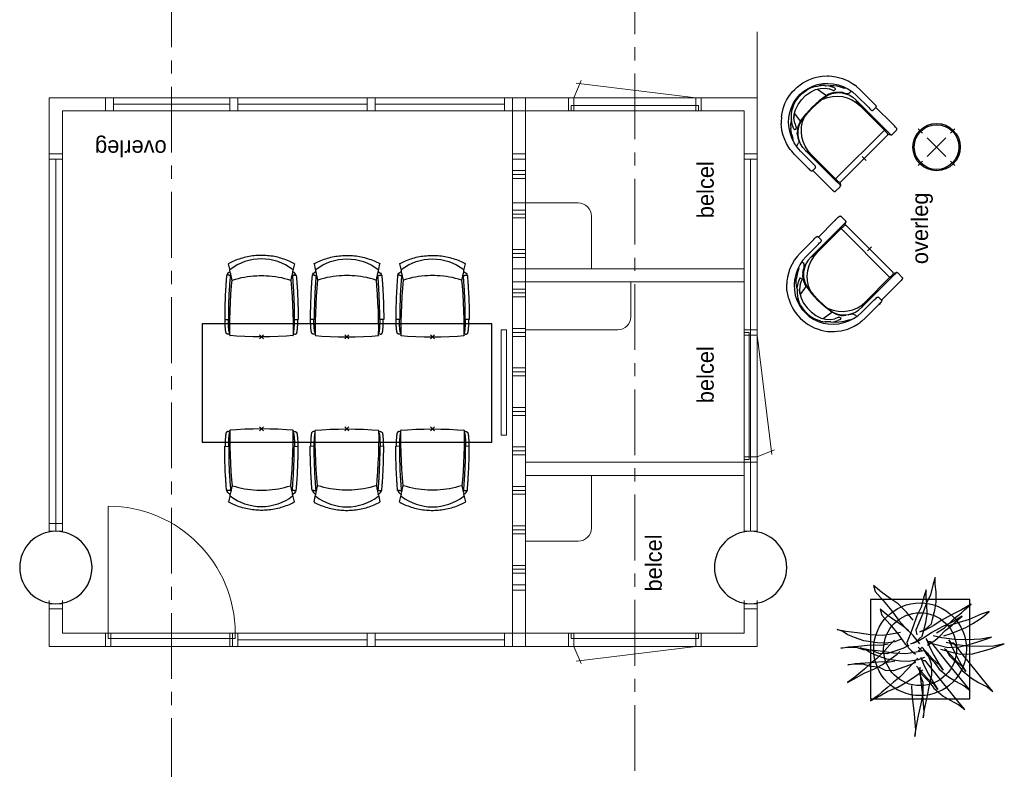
# Model space of a CAD drawing. Header units: millimetres. Extents: x -46954 to 169732, y -26853 to 94136.
# Tile 26 of 174: x 7337 to 14820, y 19678 to 25374. Entities that reach past the tile are written whole.
import ezdxf

# ---------------------------------------------------------------- set-up
doc = ezdxf.new("R2010")
doc.units = ezdxf.units.MM
doc.header["$LTSCALE"] = 400
doc.header["$PDMODE"] = 3
doc.header["$PDSIZE"] = 15
doc.linetypes.add('CENTER', pattern=[2, 1.25, -0.25, 0.25, -0.25])
doc.linetypes.add('HIDDEN', pattern=[0.375, 0.25, -0.125])
for name, color, linetype in [('bene-00152_ip0', 7, 'Continuous'), ('co2-1-n-1-0-8_ip0', 7, 'Continuous'), ('inlay', 6, 'Continuous'), ('inr', 4, 'Continuous'), ('plant', 114, 'Continuous'), ('plat', 5, 'Continuous'), ('stramien', 1, 'CENTER'), ('symbol', 1, 'Continuous'), ('timmerwerk-gd', 2, 'Continuous'), ('timmerwerk-ge', 150, 'Continuous'), ('timmerwerk-ve', 8, 'HIDDEN')]:
    doc.layers.add(name, color=color, linetype=linetype)
doc.layers.add('mat-beton (ihwg)', color=5, linetype='Continuous', lineweight=25)
doc.styles.add('s100', font='stylu.ttf', dxfattribs={"height": 100})

# ---------------------------------------------------------------- blocks, each defined once
blk = doc.blocks.new('Kolom O 550')
at = {"layer": 'mat-beton (ihwg)', "lineweight": 25}
blk.add_circle((0, 0), 275, dxfattribs=at)
blk = doc.blocks.new('co2-1-n-1-0-8_b2')
for p, q in [((-251.5, -20.3), (-255.8, -20.3)), ((251.5, -20.3), (255.8, -20.3)), ((-249.1, -132.2), (-279.1, -131.7)), ((-251.6, -131.7), (-251.6, -132.2)), ((251.6, -131.7), (251.6, -132.2)), ((-220.5, -431.4), (-220.7, -431.4)), ((220.7, -431.4), (220.5, -431.4)), ((-250, -554.2), (-241.1, -513.2)), ((-239.3, -492.8), (-236.8, -493.3)), ((-231.5, -468.8), (-234.2, -468.3)), ((234.4, -468), (231.4, -468.6)), ((236.7, -493), (239.1, -492.6)), ((241.1, -513.2), (250, -554.2))]:
    blk.add_line(p, q)
at = {"flags": 128}
for points in [[(-238.5, -9.5), (-189.8, -6), (-126.6, -2.7), (-63.3, -0.7), (0, 0)], [(0, 0), (63.3, -0.7), (126.6, -2.7), (189.8, -6), (238.5, -9.5)], [(-255.8, -20.3), (-257.1, -20.4), (-258.3, -20.7), (-259.5, -21.1), (-260.7, -21.6), (-261.9, -22.1), (-263, -22.8), (-264.1, -23.6), (-265.4, -24.8), (-266.8, -26.5), (-267.8, -28.1), (-268.4, -29.4), (-268.8, -30.4), (-269.5, -32.8), (-270, -34.9), (-270.5, -37.1), (-270.9, -39.4), (-271.3, -41.9), (-271.6, -44.3), (-272, -46.9), (-272.4, -49.7), (-272.7, -52.9), (-273.1, -56.4), (-273.5, -60.3), (-273.8, -64.4), (-274.2, -69.1), (-274.6, -74.7), (-275, -81.4), (-275.4, -89.2), (-275.8, -98.1), (-276, -105.6), (-276.2, -113.7), (-276.3, -122.4), (-276.4, -131.8)], [(-223.6, -431.8), (-228.8, -369.6), (-233.1, -307.4), (-236.5, -244.1), (-239, -180.9), (-240.5, -117.6), (-241, -54.2), (-240.8, -12)], [(240.8, -12), (240.9, -73.4), (240.1, -134.8), (238.4, -198.1), (235.7, -261.3), (232, -324.6), (227.4, -387.7), (223.6, -431.8)], [(255.8, -20.3), (257.1, -20.4), (258.3, -20.7), (259.5, -21.1), (260.7, -21.6), (261.9, -22.1), (263, -22.8), (264.1, -23.6), (265.4, -24.8), (266.8, -26.5), (267.8, -28.1), (268.4, -29.4), (268.8, -30.4), (269.5, -32.8), (270, -34.9), (270.5, -37.1), (270.9, -39.4), (271.3, -41.9), (271.6, -44.3), (272, -46.9), (272.4, -49.7), (272.7, -52.9), (273.1, -56.4), (273.5, -60.3), (273.8, -64.4), (274.2, -69.1), (274.6, -74.7), (275, -81.4), (275.4, -89.2), (275.8, -98.1), (276, -105.6), (276.2, -113.7), (276.3, -122.4), (276.4, -131.8)], [(-250, -468), (-253.3, -468.2), (-255.6, -468.2), (-257.8, -468.2), (-259.7, -468), (-261.4, -467.8), (-262.7, -467.5), (-264.9, -466.6), (-266.3, -450.4), (-267.4, -435.8), (-268.5, -422.4), (-269.3, -410.3), (-270, -401), (-270.6, -392.6), (-271.1, -385.1), (-271.5, -378.5), (-271.8, -372.8), (-272.1, -368), (-272.9, -354.6), (-273.7, -340.4), (-274.5, -325.4), (-275.2, -310.1), (-275.8, -294.9), (-276.6, -274.8), (-277.3, -254.8), (-277.8, -234.9), (-278, -228.3), (-278.2, -221.8), (-278.3, -215.3), (-278.4, -208.9), (-278.5, -202.3), (-278.7, -195.2), (-278.8, -187.2), (-278.9, -178.1), (-279, -168.1), (-279.1, -157), (-279.1, -144.8), (-279.1, -131.7)], [(-240.5, -95.2), (-241.5, -95.2), (-243, -95.2), (-244.8, -95.2), (-246.8, -95.2), (-248.9, -95.3), (-251, -95.3)], [(-250, -468), (-248.5, -467.9), (-246.1, -467.6), (-243.8, -467.2), (-241.7, -466.8), (-239.8, -466.3), (-238.2, -465.8), (-237, -465.2), (-235, -464), (-236.3, -448.9), (-237.4, -435.5), (-238.3, -423.4), (-239.1, -412.6), (-239.8, -403.2), (-240.3, -395.1), (-240.8, -388.6), (-241.2, -382.4), (-241.6, -376), (-242, -369.6), (-242.4, -363.2), (-243.5, -343.6), (-244.5, -323.8), (-245.4, -304), (-246.2, -285.1), (-246.9, -266.1), (-247.5, -247.9), (-247.9, -231.1), (-248, -226.2), (-248.2, -220.5), (-248.3, -213.9), (-248.5, -206.4), (-248.6, -197.9), (-248.8, -188.5), (-248.9, -176.2), (-249, -162.7), (-249.1, -147.9), (-249.1, -132.2)], [(249.1, -132.2), (249.1, -146.9), (249, -160.6), (248.9, -172.9), (248.8, -183.9), (248.7, -193.5), (248.5, -201.8), (248.4, -208.3), (248.3, -214.7), (248.2, -221.1), (248, -227.6), (247.9, -234.1), (247.3, -253.9), (246.6, -273.8), (245.9, -293.6), (245, -312.5), (244.1, -331.4), (243.2, -349.5), (242.2, -366.2), (241.9, -371), (241.5, -376.6), (241.1, -383.1), (240.6, -390.6), (240.1, -398.9), (239.4, -408.1), (238.5, -420.2), (237.5, -433.4), (236.4, -447.9), (235, -464), (237, -465.2), (238.2, -465.8), (239.8, -466.3), (241.7, -466.8), (243.8, -467.2), (246.1, -467.6), (248.5, -467.9), (250, -468)], [(240.7, -95.2), (241.5, -95.2), (243, -95.2), (244.8, -95.2), (246.8, -95.2), (248.9, -95.3), (250.8, -95.3)], [(250, -468), (253.3, -468.2), (255.6, -468.2), (257.8, -468.2), (259.7, -468), (261.4, -467.8), (262.7, -467.5), (263.7, -467.1), (265, -466.1), (266, -453.4), (267, -441.6), (267.8, -430.7), (268.6, -420.8), (269.2, -412), (269.8, -404.1), (270.3, -397.1), (270.7, -390.6), (271.1, -384.3), (271.5, -377.9), (271.9, -371.5), (272.3, -365), (273.4, -345.2), (274.5, -325.3), (275.4, -305.3), (276, -290.1), (276.6, -274.8), (277.1, -259.7), (277.6, -245.3), (277.9, -231.9), (278, -226.9), (278.2, -221.2), (278.3, -214.5), (278.5, -206.9), (278.6, -198.4), (278.7, -188.9), (278.9, -176.5), (279, -162.9), (279.1, -148), (279.1, -131.7), (249.1, -132.2)], [(-241.1, -513.2), (-239, -503.7), (-237.1, -494.8), (-234.9, -484.6), (-232.9, -475.3), (-231.1, -466.9), (-229.4, -459.3), (-228, -452.7), (-226.8, -447), (-225.7, -442.2), (-224.9, -438.4)], [(-224.9, -438.4), (-224.4, -436.2), (-224.1, -434.5), (-223.8, -433.2), (-223.6, -432.5)], [(-223.7, -432.8), (-223.7, -432.8), (-223.6, -432.5)], [(-223.6, -431.7), (-223.6, -431.7), (-223.6, -431.8)], [(0, -465.5), (-18.1, -465.2), (-36.1, -464.6), (-59.3, -463.1), (-82.5, -460.9), (-105.6, -457.9), (-128.5, -454.2), (-151.9, -449.7), (-175, -444.4), (-197.9, -438.3), (-220.5, -431.4)], [(220.5, -431.4), (198.1, -438.3), (175.3, -444.3), (152.1, -449.7), (128.5, -454.2), (105.7, -457.9), (82.8, -460.8), (59.5, -463.1), (36.1, -464.6), (18.1, -465.2), (0, -465.5)], [(223.6, -431.8), (223.6, -431.7), (223.6, -431.7)], [(223.6, -432.5), (223.6, -432.5), (223.7, -432.8)], [(223.6, -432.5), (223.7, -432.8), (224, -434), (224.4, -435.9), (224.9, -438.4)], [(224.9, -438.4), (225.7, -442.2), (226.8, -447), (228, -452.7), (229.4, -459.3), (231.1, -466.8), (232.9, -475.2), (234.9, -484.6), (237.1, -494.8), (239, -503.7), (241.1, -513.2)], [(-248.6, -556.9), (-241.7, -560.6), (-230.9, -566), (-220.5, -570.8), (-209.7, -575.6), (-197.7, -580.6), (-185.6, -585.3), (-173.3, -589.7), (-161, -593.7), (-148.6, -597.5), (-136.1, -601), (-123.5, -604.2), (-110.8, -607), (-98.1, -609.6), (-85.4, -611.8), (-72.6, -613.8), (-59.7, -615.4), (-46.8, -616.7), (-33.9, -617.7), (-22.6, -618.2), (-10.7, -618.6), (0, -618.7)], [(0, -618.7), (7.7, -618.6), (19.8, -618.3), (31.2, -617.8), (42.9, -617), (55.8, -615.8), (68.7, -614.3), (81.5, -612.4), (94.3, -610.3), (107, -607.8), (119.7, -605.1), (132.3, -602), (144.8, -598.6), (157.2, -594.9), (169.5, -590.9), (181.8, -586.7), (194, -582.1), (206, -577.2), (217.9, -572), (228.2, -567.2), (238.9, -562), (248.7, -556.9)]]:
    blk.add_lwpolyline(points, dxfattribs=at)
for centre, radius, start, end in [((-251.5, -32.8), 12.5, 31.88123, 90), ((-251.5, -32.8), 12.5, 293.14629, 327.65776), ((-238.3, -12), 2.5, 94.56646, 179.48074), ((238.3, -12), 2.5, 0.51926, 85.43354), ((251.5, -32.8), 12.5, 90, 148.11877), ((251.5, -32.8), 12.5, 212.34224, 246.85371), ((-226.1, -432), 2.5, 341.68171, 5.2297), ((-226.1, -431.9), 2.5, 347.79098, 5.22757), ((226.1, -431.9), 2.5, 174.77243, 192.20902), ((226.1, -432), 2.5, 174.778, 187.14446), ((226.1, -432), 2.5, 187.15482, 198.3185), ((-233.6, -464.5), 28.8, 186.1005, 258.54259), ((-166.7, -477.3), 75, 191.73142, 197.31644), ((-233.7, -464.5), 3.77, 192.88655, 261.7566), ((0.2, -200.9), 391.2, 232.63547, 269.9709), ((-0.2, -200.9), 391.2, 270.03074, 307.36288), ((234, -464.6), 3.4, 276.6537, 346.92859), ((166.7, -477.3), 75, 342.67468, 348.45132), ((234, -464.6), 28.4, 280.35782, 354.00571), ((-247.5, -554.8), 2.5, 167.79098, 242.16084), ((247.5, -554.8), 2.5, 297.83916, 12.20902)]:
    blk.add_arc(centre, radius, start, end)
for points in [[(-243.3, -32.8), (-243.7, -32.8), (-244.1, -33.5), (-245, -36.2), (-245.5, -38.1), (-246.4, -43.2), (-246.9, -46.3), (-247.8, -53.6), (-248.3, -57.8), (-249.1, -67), (-249.5, -72), (-250.2, -82.7), (-250.6, -88.4), (-251.1, -100.3), (-251.3, -106.4), (-251.5, -118.9), (-251.6, -125.3), (-251.6, -131.7)], [(243.3, -32.8), (243.7, -32.8), (244.1, -33.5), (245, -36.2), (245.5, -38.1), (246.4, -43.2), (246.9, -46.3), (247.8, -53.6), (248.3, -57.8), (249.1, -67), (249.5, -72), (250.2, -82.7), (250.6, -88.4), (251.1, -100.3), (251.3, -106.4), (251.5, -118.9), (251.6, -125.3), (251.6, -131.7)]]:
    blk.add_open_spline(points, degree=3, knots=[0, 0, 0, 0, 0.125, 0.125, 0.25, 0.25, 0.375, 0.375, 0.5, 0.5, 0.625, 0.625, 0.75, 0.75, 0.875, 0.875, 0.9994014, 0.9994014, 0.9994014, 0.9994014])
at = {"layer": 'co2-1-n-1-0-8_ip0'}
blk.add_point((0, 0), dxfattribs=at)
blk = doc.blocks.new('SYMB-BM09_B2')
at = {"linetype": 'Continuous'}
blk.add_point((0, 0), dxfattribs=at)
at = {"layer": 'plant'}
for points in [[(26.3, 109.6), (25.3, 133), (22.4, 161.7), (18.4, 194.5), (16.3, 220.7), (14.1, 243.4), (15.9, 263.1), (11.2, 232.6), (4.4, 200.2), (-2.8, 164.6), (-9.6, 134), (-9.3, 100.6), (0.4, 75.1), (1.2, 67.2)], [(26.3, 109.6), (25.3, 133), (22.4, 161.7), (18.4, 194.5), (16.3, 220.7), (14.1, 243.4), (15.9, 263.1), (11.2, 232.6), (4.4, 200.2), (-2.8, 164.6), (-9.6, 134), (-9.3, 100.6), (0.4, 75.1), (1.2, 67.2)], [(8, 54.6), (-3.5, 74), (-26.2, 97), (-41.3, 117.5), (-69.7, 141.2), (-90.5, 153.8), (-116.8, 167.5), (-134.7, 181.5), (-118.2, 161.7), (-63.5, 94.5), (-44.9, 71.8), (-26.5, 47.7), (-16.1, 35.5), (-8.2, 34.8), (-1.7, 25.1), (-12.5, 50.3), (-25.4, 75.1), (-39.1, 99.5), (-53.1, 121.1), (-43.8, 107.4), (-21.5, 86.9), (11.2, 51.7)], [(8, 54.6), (-3.5, 74), (-26.2, 97), (-41.3, 117.5), (-69.7, 141.2), (-90.5, 153.8), (-116.8, 167.5), (-134.7, 181.5), (-118.2, 161.7), (-63.5, 94.5), (-44.9, 71.8), (-26.5, 47.7), (-16.1, 35.5), (-8.2, 34.8), (-1.7, 25.1), (-12.5, 50.3), (-25.4, 75.1), (-39.1, 99.5), (-53.1, 121.1), (-43.8, 107.4), (-21.5, 86.9), (11.2, 51.7)], [(0.9, 53.8), (-0.2, 77.2), (-3.1, 106), (-7, 138.7), (-9.2, 164.9), (-11.4, 187.6), (-9.5, 207.3), (-14.2, 176.8), (-21.1, 144.4), (-28.3, 108.8), (-35.1, 78.3), (-34.7, 44.8), (-25, 19.3), (-24.3, 11.4)], [(0.9, 53.8), (-0.2, 77.2), (-3.1, 106), (-7, 138.7), (-9.2, 164.9), (-11.4, 187.6), (-9.5, 207.3), (-14.2, 176.8), (-21.1, 144.4), (-28.3, 108.8), (-35.1, 78.3), (-34.7, 44.8), (-25, 19.3), (-24.3, 11.4)], [(7.2, 27.5), (21.2, 42.3), (36.7, 59.5), (60.4, 83.3), (80.5, 99.5), (98.1, 115.6), (115, 129.7), (126.9, 139.7), (149.6, 155.6), (121.9, 140.8), (99.2, 127.9), (67.6, 114.2), (43.5, 100.9), (17.2, 83.3), (-0.8, 70), (-8.6, 62.1)], [(7.2, 27.5), (21.2, 42.3), (36.7, 59.5), (60.4, 83.3), (80.5, 99.5), (98.1, 115.6), (115, 129.7), (126.9, 139.7), (149.6, 155.6), (121.9, 140.8), (99.2, 127.9), (67.6, 114.2), (43.5, 100.9), (17.2, 83.3), (-0.8, 70), (-8.6, 62.1)], [(-77.1, 1.1), (-88.6, 20.5), (-111.3, 43.5), (-126.4, 64), (-154.8, 87.7), (-175.6, 100.3), (-201.9, 114), (-219.8, 128), (-203.3, 108.2), (-148.6, 41), (-130, 18.3), (-111.6, -5.8), (-101.2, -18), (-93.3, -18.7), (-86.8, -28.4), (-97.6, -3.2), (-110.5, 21.6), (-124.2, 46), (-138.2, 67.6), (-128.9, 53.9), (-106.6, 33.4), (-73.9, -1.8)], [(-77.1, 1.1), (-88.6, 20.5), (-111.3, 43.5), (-126.4, 64), (-154.8, 87.7), (-175.6, 100.3), (-201.9, 114), (-219.8, 128), (-203.3, 108.2), (-148.6, 41), (-130, 18.3), (-111.6, -5.8), (-101.2, -18), (-93.3, -18.7), (-86.8, -28.4), (-97.6, -3.2), (-110.5, 21.6), (-124.2, 46), (-138.2, 67.6), (-128.9, 53.9), (-106.6, 33.4), (-73.9, -1.8)], [(-8.3, -2.8), (-19.8, 16.6), (-42.5, 39.6), (-57.6, 60.1), (-86, 83.8), (-106.8, 96.4), (-133.1, 110.1), (-151, 124.1), (-134.5, 104.3), (-79.9, 37.1), (-61.2, 14.4), (-42.8, -9.7), (-32.4, -21.9), (-24.5, -22.6), (-18, -32.3), (-28.8, -7.1), (-41.7, 17.7), (-55.4, 42.1), (-69.4, 63.7), (-60.1, 50), (-37.8, 29.5), (-5.1, -5.7)], [(-8.3, -2.8), (-19.8, 16.6), (-42.5, 39.6), (-57.6, 60.1), (-86, 83.8), (-106.8, 96.4), (-133.1, 110.1), (-151, 124.1), (-134.5, 104.3), (-79.9, 37.1), (-61.2, 14.4), (-42.8, -9.7), (-32.4, -21.9), (-24.5, -22.6), (-18, -32.3), (-28.8, -7.1), (-41.7, 17.7), (-55.4, 42.1), (-69.4, 63.7), (-60.1, 50), (-37.8, 29.5), (-5.1, -5.7)], [(76.9, -27.6), (90.9, -12.9), (106.4, 4.4), (130.1, 28.1), (150.3, 44.3), (167.9, 60.5), (184.8, 74.5), (196.6, 84.6), (219.3, 100.4), (191.6, 85.6), (169, 72.7), (137.3, 59), (113.2, 45.7), (87, 28.1), (69, 14.8), (61.1, 6.9)], [(76.9, -27.6), (90.9, -12.9), (106.4, 4.4), (130.1, 28.1), (150.3, 44.3), (167.9, 60.5), (184.8, 74.5), (196.6, 84.6), (219.3, 100.4), (191.6, 85.6), (169, 72.7), (137.3, 59), (113.2, 45.7), (87, 28.1), (69, 14.8), (61.1, 6.9)], [(14.1, 39.8), (31.7, 48.4), (79.9, 65), (104.4, 63.9), (124.5, 54.5), (150, 52.4), (171.6, 45.5), (194.6, 45.2), (218.3, 47.3), (196.1, 43.4), (165.5, 41.6), (138.2, 38.7), (113.7, 37.3), (97.5, 38.7), (76.3, 34.7)], [(14.1, 39.8), (31.7, 48.4), (79.9, 65), (104.4, 63.9), (124.5, 54.5), (150, 52.4), (171.6, 45.5), (194.6, 45.2), (218.3, 47.3), (196.1, 43.4), (165.5, 41.6), (138.2, 38.7), (113.7, 37.3), (97.5, 38.7), (76.3, 34.7)], [(-12.9, 25), (6.2, 32.6), (33.9, 37.3), (59.1, 35.8), (100.4, 29.7), (128.5, 19.6), (147.9, 11.7), (165.5, 0.9), (180.6, -3.7), (154.7, 0.9), (120.2, 4.9), (79.9, 11), (43.2, 12.8), (16.6, 9.2), (-10.7, 3.8)], [(-12.9, 25), (6.2, 32.6), (33.9, 37.3), (59.1, 35.8), (100.4, 29.7), (128.5, 19.6), (147.9, 11.7), (165.5, 0.9), (180.6, -3.7), (154.7, 0.9), (120.2, 4.9), (79.9, 11), (43.2, 12.8), (16.6, 9.2), (-10.7, 3.8)], [(-61.9, -0.1), (-91, 7.5), (-122.7, 15.4), (-157.5, 13.6), (-186.7, 6.4), (-212.5, -1.5), (-237, -10.2), (-253.9, -16.3), (-221.6, -9.4), (-182, -8), (-142.4, -9.1), (-104.3, -14.1), (-78.4, -19.9)], [(-61.9, -0.1), (-91, 7.5), (-122.7, 15.4), (-157.5, 13.6), (-186.7, 6.4), (-212.5, -1.5), (-237, -10.2), (-253.9, -16.3), (-221.6, -9.4), (-182, -8), (-142.4, -9.1), (-104.3, -14.1), (-78.4, -19.9)], [(1.1, -16.1), (21.3, -41), (46.4, -65.4), (70.5, -82.3), (96, -101), (120.8, -120.8), (115.8, -102.8), (91.4, -75.5), (66.6, -45.3), (44.6, -15.4), (26.3, 5.1), (14.1, 15.1)], [(1.1, -16.1), (21.3, -41), (46.4, -65.4), (70.5, -82.3), (96, -101), (120.8, -120.8), (115.8, -102.8), (91.4, -75.5), (66.6, -45.3), (44.6, -15.4), (26.3, 5.1), (14.1, 15.1)], [(34.5, -10.9), (52.1, -2.3), (100.3, 14.3), (124.7, 13.2), (144.8, 3.8), (170.4, 1.7), (192, -5.1), (215, -5.5), (238.7, -3.4), (216.4, -7.3), (185.8, -9.1), (158.5, -12), (134.1, -13.4), (117.9, -12), (96.7, -15.9)], [(34.5, -10.9), (52.1, -2.3), (100.3, 14.3), (124.7, 13.2), (144.8, 3.8), (170.4, 1.7), (192, -5.1), (215, -5.5), (238.7, -3.4), (216.4, -7.3), (185.8, -9.1), (158.5, -12), (134.1, -13.4), (117.9, -12), (96.7, -15.9)], [(-23.1, -20.4), (-52.2, -12.9), (-83.8, -5), (-118.7, -6.8), (-147.8, -14), (-173.7, -21.9), (-198.2, -30.5), (-215.1, -36.6), (-182.7, -29.8), (-143.1, -28.4), (-103.6, -29.4), (-65.5, -34.5), (-39.6, -40.2)], [(-23.1, -20.4), (-52.2, -12.9), (-83.8, -5), (-118.7, -6.8), (-147.8, -14), (-173.7, -21.9), (-198.2, -30.5), (-215.1, -36.6), (-182.7, -29.8), (-143.1, -28.4), (-103.6, -29.4), (-65.5, -34.5), (-39.6, -40.2)], [(-22, -12.5), (-44.6, -26.5), (-59.4, -39.5), (-75.2, -56), (-96.8, -72.9), (-105.8, -81.9), (-126.6, -99.2), (-96.8, -81.9), (-67, -67.2), (-35.7, -50.3), (-13.7, -35.2), (1.7, -26.5), (18.6, -17.9), (28.3, -15.7), (11.8, -23.3), (-6.2, -39.5), (-9.8, -53.8), (-17, -80.5), (-20.9, -105.3), (-20.6, -135.8), (-18.1, -158.5), (-18.1, -179), (-11.9, -160.6), (-3.3, -127.2), (9.6, -100.2), (20.8, -68.9), (32.3, -39.5), (40.2, -20.4), (37.3, -6.7)], [(56.9, -30.1), (75.9, -22.6), (103.6, -17.9), (128.8, -19.3), (170.2, -25.5), (198.2, -35.5), (217.6, -43.4), (235.3, -54.2), (250.3, -58.9), (224.5, -54.2), (189.9, -50.3), (149.7, -44.2), (113, -42.4), (86.4, -46), (59.1, -51.4)], [(56.9, -30.1), (75.9, -22.6), (103.6, -17.9), (128.8, -19.3), (170.2, -25.5), (198.2, -35.5), (217.6, -43.4), (235.3, -54.2), (250.3, -58.9), (224.5, -54.2), (189.9, -50.3), (149.7, -44.2), (113, -42.4), (86.4, -46), (59.1, -51.4)], [(-71.3, -39.9), (-90.7, -46.4), (-113.7, -55.4), (-138.2, -65.1), (-159, -77.3), (-178.5, -89.5), (-192.5, -100), (-208.3, -113.6), (-183.8, -105.7), (-148.3, -89.5), (-117.7, -80.2), (-98.6, -74.1), (-83.2, -69.4)], [(-71.3, -39.9), (-90.7, -46.4), (-113.7, -55.4), (-138.2, -65.1), (-159, -77.3), (-178.5, -89.5), (-192.5, -100), (-208.3, -113.6), (-183.8, -105.7), (-148.3, -89.5), (-117.7, -80.2), (-98.6, -74.1), (-83.2, -69.4)], [(-49.7, -49.3), (-72.4, -63.3), (-87.1, -76.2), (-102.9, -92.8), (-124.5, -109.7), (-133.5, -118.6), (-154.4, -135.9), (-124.5, -118.6), (-94.7, -103.9), (-63.4, -87), (-41.5, -71.9), (-26, -63.3), (-9.1, -54.6), (0.6, -52.5), (-15.9, -60), (-33.9, -76.2), (-37.5, -90.6), (-44.7, -117.2), (-48.7, -142), (-48.3, -172.6), (-45.8, -195.2), (-45.8, -215.7), (-39.7, -197.4), (-31, -164), (-18.1, -137), (-7, -105.7), (4.6, -76.2), (12.5, -57.2), (9.6, -43.5)], [(-49.7, -49.3), (-72.4, -63.3), (-87.1, -76.2), (-102.9, -92.8), (-124.5, -109.7), (-133.5, -118.6), (-154.4, -135.9), (-124.5, -118.6), (-94.7, -103.9), (-63.4, -87), (-41.5, -71.9), (-26, -63.3), (-9.1, -54.6), (0.6, -52.5), (-15.9, -60), (-33.9, -76.2), (-37.5, -90.6), (-44.7, -117.2), (-48.7, -142), (-48.3, -172.6), (-45.8, -195.2), (-45.8, -215.7), (-39.7, -197.4), (-31, -164), (-18.1, -137), (-7, -105.7), (4.6, -76.2), (12.5, -57.2), (9.6, -43.5)], [(21.1, -87.1), (41.3, -111.9), (66.4, -136.3), (90.5, -153.2), (116.1, -171.9), (140.9, -191.7), (135.8, -173.8), (111.4, -146.4), (86.6, -116.2), (64.6, -86.4), (46.3, -65.9), (34.1, -55.8)], [(21.1, -87.1), (41.3, -111.9), (66.4, -136.3), (90.5, -153.2), (116.1, -171.9), (140.9, -191.7), (135.8, -173.8), (111.4, -146.4), (86.6, -116.2), (64.6, -86.4), (46.3, -65.9), (34.1, -55.8)]]:
    blk.add_lwpolyline(points, dxfattribs=at)
at = {"layer": 'timmerwerk-gd', "linetype": 'Continuous'}
for radius in [140, 110]:
    blk.add_circle((0, 0), radius, dxfattribs=at)
at = {"layer": 'timmerwerk-ge', "linetype": 'Continuous'}
blk.add_lwpolyline([(-150, -150), (150, -150), (150, 150), (-150, 150)], close=True, dxfattribs=at)
blk = doc.blocks.new('BENE-00152_b2')
for p, q in [((-193.1, 685.2), (-217, 668.6)), ((-173.7, 697.9), (-193.1, 685.2)), ((-163.5, 702.9), (-173.7, 697.9)), ((-126.6, 720.7), (-163.5, 702.9)), ((-100.3, 729.3), (-126.6, 720.7)), ((-76.6, 678.3), (-113.7, 665.3)), ((-76.6, 736), (-100.3, 729.3)), ((-67, 737.6), (-76.6, 736)), ((-38, 686.3), (-76.6, 678.3)), ((-24.9, 743.9), (-67, 737.6)), ((1.3, 688.9), (-38, 686.3)), ((1.3, 744.3), (-24.9, 743.9)), ((27.5, 743.9), (1.3, 744.3)), ((40.5, 686.3), (1.3, 688.9)), ((35.6, 742.7), (27.5, 743.9)), ((69.6, 737.6), (35.6, 742.7)), ((79, 678.5), (40.5, 686.3)), ((79.2, 736), (69.6, 737.6)), ((116.1, 665.3), (79, 678.5)), ((102.8, 729.3), (79.2, 736)), ((129.2, 720.7), (102.8, 729.3)), ((166.2, 703), (129.2, 720.7)), ((176.4, 697.9), (166.2, 703)), ((195.6, 685.4), (176.4, 697.9)), ((219.5, 668.6), (195.6, 685.4)), ((-269, 616.3), (-287.9, 592)), ((-255.3, 632.9), (-269, 616.3)), ((-246, 641.8), (-255.3, 632.9)), ((-217, 668.6), (-246, 641.8)), ((-181.2, 624.9), (-210.2, 598.2)), ((-183.7, 599.5), (-210.2, 575.3)), ((-182.9, 600.7), (-183.7, 599.5)), ((-182.9, 600.7), (-179.5, 604.6)), ((-148.8, 647.4), (-181.2, 624.9)), ((-179.5, 604.6), (-160.5, 623.8)), ((-141, 614), (-169.2, 588.7)), ((-160.5, 623.8), (-156.2, 627.8)), ((-158.5, 625.4), (-156.2, 627.8)), ((-156.2, 627.8), (-158.5, 625.4)), ((-156.2, 627.8), (-156.8, 627.2)), ((-156.2, 627.8), (-156.8, 627.2)), ((-156.8, 627.2), (-156.2, 627.8)), ((-139.3, 640.9), (-156.2, 627.8)), ((-156.2, 627.8), (-150, 632.1)), ((-155.3, 628.4), (-156.2, 627.8)), ((-156.2, 627.8), (-155.3, 628.4)), ((-113.7, 665.3), (-148.8, 647.4)), ((-110.9, 631.2), (-141, 614)), ((-125.3, 650.2), (-139.3, 640.9)), ((-124.5, 623.2), (-137.3, 541.8)), ((-125.3, 650.2), (-96.8, 664.9)), ((-68.7, 645.3), (-110.9, 631.2)), ((-96.8, 664.9), (-89.4, 667.8)), ((-76.1, 672.4), (-89.4, 667.8)), ((-86.7, 668.8), (-87, 668.7)), ((-86.2, 668.9), (-86.7, 668.8)), ((-24.8, 652.6), (-68.7, 645.3)), ((19.7, 652.6), (-24.8, 652.6)), ((63.6, 645.3), (19.7, 652.6)), ((105.7, 631.2), (63.6, 645.3)), ((74.6, 671.7), (92.3, 665)), ((92.3, 665), (98.3, 662.1)), ((121, 650.2), (98.3, 662.1)), ((98.3, 662.1), (121, 650.2)), ((135.7, 614.4), (105.7, 631.2)), ((151.1, 647.4), (116.1, 665.3)), ((135, 640.9), (121, 650.2)), ((140.3, 541.8), (128.8, 617.9)), ((151.8, 627.8), (135, 640.9)), ((158.8, 594.5), (135.7, 614.4)), ((135.7, 614.4), (158.8, 594.5)), ((183.5, 624.9), (151.1, 647.4)), ((156, 623.9), (151.8, 627.8)), ((170.8, 609), (156, 623.9)), ((181.3, 599), (170.8, 609)), ((181.3, 599), (170.8, 609)), ((179.4, 600.8), (198.3, 587.7)), ((201.2, 571.7), (181.3, 599)), ((212.6, 598.3), (183.5, 624.9)), ((219.5, 668.6), (248.6, 641.8)), ((248.6, 641.8), (257.9, 632.9)), ((271.6, 616.3), (257.9, 632.9)), ((290.5, 592), (271.6, 616.3)), ((-314.1, 546.7), (-333.2, 498)), ((-314.1, 546.7), (-333.2, 498)), ((-287.9, 592), (-314.1, 546.7)), ((-287.9, 592), (-314.1, 546.7)), ((-256.7, 534.9), (-274.7, 498.7)), ((-243.7, 536.7), (-257.3, 515.1)), ((-235.4, 568.2), (-256.7, 534.9)), ((-227.9, 556.9), (-243.7, 536.7)), ((-210.2, 598.2), (-235.4, 568.2)), ((-210.2, 575.3), (-227.9, 556.9)), ((-222, 537.9), (-222.1, 532.1)), ((-222.1, 532.1), (-221, 529.6)), ((-222, 537.9), (-214.6, 555.7)), ((-221, 529.6), (-219.3, 527.9)), ((-219.3, 527.9), (-219.1, 527.6)), ((-217.2, 526.9), (-219.1, 527.6)), ((-212.3, 525.6), (-217.2, 526.9)), ((-199.4, 585.2), (-214.6, 555.7)), ((-210.4, 525.3), (-212.3, 525.6)), ((-210.2, 525.3), (-210.4, 525.3)), ((-210.2, 525.3), (-208.1, 525.9)), ((-206, 527), (-208.1, 525.9)), ((-204.8, 527.8), (-206, 527)), ((-202.7, 529.2), (-204.8, 527.8)), ((-201.2, 531.7), (-202.7, 529.2)), ((-201.2, 531.7), (-188.1, 562.1)), ((-172, 529.9), (-188.2, 521)), ((-169.2, 588.7), (-188.1, 562.1)), ((-146, 535.4), (-177, 522.2)), ((-155, 536.8), (-172, 529.9)), ((-155, 536.8), (-137.3, 541.8)), ((-113.2, 542.5), (-146, 535.4)), ((-137.3, 541.8), (-68.1, 551.7)), ((-56.7, 547.7), (-113.2, 542.5)), ((-68.1, 551.7), (1.7, 555)), ((0.1, 549.4), (-56.7, 547.7)), ((56.9, 547.7), (0.1, 549.4)), ((1.7, 555), (71.4, 551.6)), ((113.5, 542.5), (56.9, 547.7)), ((140.3, 541.8), (71.4, 551.6)), ((146.2, 535.4), (113.5, 542.5)), ((140.3, 541.8), (158, 536.8)), ((158, 536.8), (140.3, 541.8)), ((177.1, 522.2), (146.2, 535.4)), ((175.2, 529.9), (158, 536.8)), ((182, 563.2), (158.8, 594.5)), ((191.2, 521), (175.2, 529.9)), ((182, 563.2), (196.1, 531.7)), ((192.3, 584), (189.3, 587.9)), ((196.1, 578.4), (192.3, 584)), ((197.5, 529.2), (196.1, 531.7)), ((199.1, 528.1), (197.5, 529.2)), ((198.3, 587.7), (209.9, 578.9)), ((199.6, 527.8), (199.1, 528.1)), ((201.3, 527), (199.6, 527.8)), ((201.9, 570), (201.2, 571.7)), ((203.7, 525.9), (201.3, 527)), ((216.8, 537.9), (201.9, 570)), ((205.9, 525.3), (203.7, 525.9)), ((205.9, 561.6), (204.7, 563.9)), ((207.1, 558.7), (205.9, 561.6)), ((205.9, 525.3), (206.1, 525.3)), ((207.9, 525.6), (206.1, 525.3)), ((212.9, 526.9), (207.9, 525.6)), ((209.9, 578.9), (232.3, 555.1)), ((237.9, 568.2), (212.6, 598.3)), ((214.8, 527.8), (212.9, 526.9)), ((216.6, 529.6), (214.8, 527.8)), ((214.9, 527.9), (214.8, 527.8)), ((216.6, 529.6), (217.1, 530.8)), ((217.2, 535.7), (216.8, 537.9)), ((217.1, 530.8), (217.6, 532.1)), ((217.2, 535.7), (217.4, 535.4)), ((217.6, 534.4), (217.4, 535.4)), ((217.7, 533.7), (217.6, 534.4)), ((217.6, 532.1), (217.7, 533.7)), ((246.9, 536.5), (231.9, 555.7)), ((259.2, 534.9), (237.9, 568.2)), ((260.4, 514.9), (246.9, 536.5)), ((277.2, 498.7), (259.2, 534.9)), ((309.7, 559.3), (290.5, 592)), ((316.7, 546.7), (309.7, 559.3)), ((324.3, 528.4), (316.7, 546.7)), ((335.8, 498), (324.3, 528.4)), ((-341.4, 462.7), (-344.9, 447)), ((-333.2, 498), (-341.4, 462.7)), ((-288, 460.5), (-296.1, 421.1)), ((-274.7, 498.7), (-288, 460.5)), ((-275.7, 483), (-281.4, 479.6)), ((-268.5, 492.2), (-275.7, 483)), ((-268.5, 492.2), (-275.7, 483)), ((-257.3, 515.1), (-268.5, 492.2)), ((-240.1, 463.8), (-261.8, 421.8)), ((-249.3, 450.9), (-257, 441.4)), ((-248.2, 452.9), (-249.3, 450.9)), ((-249.3, 450.9), (-248.2, 452.9)), ((-248.2, 452.9), (-239.6, 469.1)), ((-239.6, 469.1), (-248.2, 452.9)), ((-228.7, 480.1), (-240.1, 463.8)), ((-239.6, 469.1), (-229.1, 484.2)), ((-216.9, 498.1), (-229.1, 484.2)), ((-204.8, 503.6), (-228.7, 480.1)), ((-203.2, 510.3), (-216.9, 498.1)), ((-177, 522.2), (-204.8, 503.6)), ((-188.2, 521), (-203.2, 510.3)), ((205, 503.6), (177.1, 522.2)), ((206.2, 510.3), (191.2, 521)), ((229, 480), (205, 503.6)), ((206.2, 510.3), (219.9, 498.1)), ((231.8, 484.6), (219.9, 498.1)), ((248.2, 452.5), (229, 480)), ((231.8, 484.6), (244.3, 465.9)), ((244.3, 466), (251.4, 452.9)), ((261.9, 421.9), (248.2, 452.5)), ((251.4, 453), (251.4, 452.8)), ((251.4, 452.8), (251.4, 453)), ((251.4, 452.9), (255.5, 446.3)), ((260.4, 514.9), (271.6, 492.2)), ((271.6, 492.2), (260.4, 514.9)), ((278.7, 483), (271.6, 492.2)), ((290.5, 460.7), (277.2, 498.7)), ((283.8, 479.9), (278.7, 483)), ((298.7, 421.2), (290.5, 460.7)), ((344.1, 462.7), (335.8, 498)), ((347.4, 447), (344.1, 462.7)), ((-348.7, 394.8), (-346.6, 428.8)), ((-348.7, 394.8), (-348.7, 248.9)), ((-348.7, 394.8), (-348.7, 248.9)), ((-346.6, 428.8), (-344.9, 447)), ((-296.1, 421.1), (-298.8, 380.9)), ((-298.8, 380.9), (-298.8, 248.9)), ((-298.8, 380.9), (-298.8, 248.9)), ((-290.2, 432.2), (-293.6, 433.2)), ((-283.8, 431.6), (-290.2, 432.2)), ((-283.8, 431.6), (-279.8, 431.6)), ((-269.4, 433.9), (-279.8, 431.6)), ((-269.6, 389.3), (-271.3, 355.9)), ((-271.3, 355.9), (-269.6, 389.3)), ((-271.3, 355.9), (-269.6, 389.3)), ((-269.6, 389.3), (-271.3, 355.9)), ((-261.8, 421.8), (-269.6, 389.3)), ((-260.3, 438.7), (-269.4, 433.9)), ((-260.3, 438.7), (-269.4, 433.9)), ((-257, 441.4), (-260.3, 438.7)), ((255.5, 446.3), (260.1, 441.4)), ((260.1, 441.4), (267.2, 436.3)), ((269.7, 389.3), (261.9, 421.9)), ((269.7, 389.4), (261.9, 421.9)), ((272.5, 433.9), (267.2, 436.3)), ((269.7, 389.4), (271.4, 355.9)), ((271.4, 355.9), (269.7, 389.4)), ((271.4, 355.9), (269.7, 389.4)), ((269.7, 389.4), (271.4, 355.9)), ((271.4, 355.9), (269.7, 389.3)), ((282, 431.7), (272.5, 433.9)), ((286.8, 431.6), (282, 431.7)), ((296.2, 433), (286.8, 431.6)), ((301.3, 380.9), (298.7, 421.2)), ((301.3, 248.9), (301.3, 380.9)), ((301.3, 380.9), (301.3, 248.9)), ((349.1, 428.8), (347.4, 447)), ((351.3, 394.8), (349.1, 428.8)), ((351.3, 248.9), (351.3, 394.8)), ((351.3, 394.8), (351.3, 248.9)), ((-271.2, 27.8), (-271.3, 355.9)), ((-271.2, 27.8), (-271.3, 355.9)), ((-271.3, 355.9), (-271.2, 27.8)), ((-262.2, 304.8), (-271.3, 355.7)), ((-262.2, 304.8), (-261.9, 42.5)), ((271.4, 355.7), (261.9, 307.1)), ((261.9, 42.5), (261.9, 307.1)), ((261.9, 42.5), (261.9, 307.1)), ((271.3, 38), (271.4, 355.9)), ((271.3, 38), (271.4, 355.9)), ((271.4, 355.9), (271.3, 27.8)), ((271.4, 355.9), (271.3, 38)), ((-348.7, 236), (-348.7, 248.9)), ((-348.7, 248.9), (-348.7, 236)), ((-348.7, 236), (-348.7, 226.7)), ((-348.7, 236), (-348.7, 226.7)), ((-348.7, 226.7), (-348.7, 223.3)), ((-348.7, 226.7), (-348.7, 223.3)), ((-298.8, 248.9), (-298.8, 236)), ((-298.8, 248.9), (-298.8, 236)), ((-298.8, 226.7), (-298.8, 236)), ((-298.8, 226.7), (-298.8, 236)), ((-298.8, 226.7), (-298.8, 223.3)), ((-298.8, 223.3), (-298.8, 226.7)), ((301.3, 248.9), (301.3, 236)), ((301.3, 248.9), (301.3, 236)), ((301.3, 236), (301.3, 226.7)), ((301.3, 236), (301.3, 226.7)), ((301.3, 226.7), (301.3, 223.3)), ((301.3, 226.7), (301.3, 223.3)), ((351.3, 248.9), (351.3, 236)), ((351.3, 248.9), (351.3, 236)), ((351.3, 226.7), (351.3, 236)), ((351.3, 226.7), (351.3, 236)), ((351.3, 226.7), (351.3, 223.3)), ((351.3, 223.3), (351.3, 226.7)), ((-348.7, 223.2), (-348.7, 223.4)), ((-348.7, 223.3), (-347.2, 217.4)), ((-347.2, 217.4), (-348.7, 223.3)), ((-348.7, 223.3), (-348.7, 223.2)), ((-342.8, 212.9), (-347.2, 217.4)), ((-342.8, 212.9), (-347.2, 217.4)), ((-336.8, 211.3), (-342.8, 212.9)), ((-336.8, 211.3), (-342.8, 212.9)), ((-339.1, 211.8), (-339.2, 38)), ((-336.8, 211.3), (-310.7, 211.3)), ((-310.7, 211.3), (-336.8, 211.3)), ((-310.7, 211.3), (-304.7, 212.9)), ((-304.7, 212.9), (-310.7, 211.3)), ((-300.3, 217.4), (-304.7, 212.9)), ((-300.3, 217.4), (-304.7, 212.9)), ((-298.8, 223.3), (-300.3, 217.4)), ((-298.8, 223.3), (-300.3, 217.4)), ((-298.8, 223.2), (-298.8, 223.4)), ((-298.8, 223.3), (-298.8, 223.2)), ((301.3, 223.2), (301.3, 223.4)), ((302.9, 217.4), (301.3, 223.3)), ((302.9, 217.4), (301.3, 223.3)), ((301.3, 223.3), (301.3, 223.2)), ((307.4, 212.9), (302.9, 217.4)), ((307.4, 212.9), (302.9, 217.4)), ((307.4, 212.9), (313.3, 211.3)), ((313.3, 211.3), (307.4, 212.9)), ((339.3, 211.3), (313.3, 211.3)), ((313.3, 211.3), (339.3, 211.3)), ((339.3, 38), (339.2, 211.3)), ((339.3, 211.3), (345.3, 212.9)), ((345.3, 212.9), (339.3, 211.3)), ((349.7, 217.4), (345.3, 212.9)), ((349.7, 217.4), (345.3, 212.9)), ((351.3, 223.3), (349.7, 217.4)), ((351.3, 223.3), (349.7, 217.4)), ((351.3, 223.2), (351.3, 223.4)), ((351.3, 223.3), (351.3, 223.2)), ((-339.2, 38.1), (-339.2, 37.9)), ((-339.1, 27.8), (-339.2, 37.9)), ((-339.1, 32.1), (-339.1, 31.8)), ((-339.1, 12.1), (-339.1, 27.8)), ((-338.7, -1.1), (-339.1, 12.1)), ((-271.2, 38.1), (-271.2, 37.9)), ((-271.1, 12.1), (-271.2, 27.8)), ((-270.8, -1.1), (-271.1, 12.1)), ((-258, 3.5), (-270.6, -16)), ((-258, 3.5), (-270.6, -16)), ((-261.3, 42.8), (-261.9, 42.5)), ((-261.9, 42.6), (-261.9, 42.3)), ((-261.9, 42.5), (-261.9, 29.9)), ((-261.5, 19.1), (-261.9, 29.9)), ((-261.2, 12), (-261.5, 19.1)), ((-259.1, 43.1), (-261.3, 42.8)), ((-260.9, 9.9), (-261.2, 12)), ((-259.5, 5), (-260.9, 9.9)), ((-255.8, 1.3), (-259.5, 5)), ((-255.8, 43.3), (-259.1, 43.1)), ((-252, 43.4), (-255.8, 43.3)), ((-255.8, 1.3), (-250.8, 0)), ((251.8, 43.4), (-252, 43.4)), ((250.8, 0), (-250.8, 0)), ((255.7, 1.3), (250.8, 0)), ((251.8, 43.5), (251.8, 43.3)), ((255.7, 43.3), (251.8, 43.4)), ((259, 43.2), (255.7, 43.3)), ((259.3, 5), (255.7, 1.3)), ((258, 3.6), (270.8, -16)), ((258, 3.6), (270.8, -16)), ((261.2, 42.8), (259, 43.2)), ((260.9, 9.9), (259.3, 5)), ((261.2, 12), (260.9, 9.9)), ((261.9, 42.5), (261.2, 42.8)), ((261.5, 19.1), (261.2, 12)), ((261.8, 29.9), (261.5, 19.1)), ((261.8, 29.9), (261.9, 42.5)), ((261.9, 42.6), (261.9, 42.3)), ((271.3, 27.8), (270.8, -16)), ((339.2, 12.1), (338.8, -1.1)), ((339.2, 12.1), (339.3, 27.8)), ((339.3, 38.1), (339.3, 37.9)), ((339.3, 31.9), (339.3, 38)), ((339.3, 38), (339.3, 27.8)), ((339.3, 32.1), (339.3, 31.8)), ((339.3, 27.8), (339.3, 31.9)), ((-338.2, -9.7), (-338.7, -1.1)), ((-337.7, -13.9), (-338.2, -9.7)), ((-336.6, -16.5), (-337.7, -13.9)), ((-336.3, -17.1), (-336.6, -16.5)), ((-335.1, -18.7), (-336.3, -17.1)), ((-332.6, -20.8), (-335.1, -18.7)), ((-327.7, -22.1), (-332.6, -20.8)), ((-327.7, -22.1), (-279.9, -22.1)), ((-276, -21.3), (-279.9, -22.1)), ((-272.8, -19.2), (-276, -21.3)), ((-270.6, -16), (-272.8, -19.2)), ((-272.8, -19.2), (-270.6, -16)), ((-270.6, -16), (-270.8, -1.1)), ((270.8, -16), (272.9, -19.2)), ((272.9, -19.2), (270.8, -16)), ((276.2, -21.3), (272.9, -19.2)), ((280, -22.1), (276.2, -21.3)), ((280, -22.1), (327.8, -22.1)), ((327.8, -22.1), (332.8, -20.8)), ((335.2, -18.7), (332.8, -20.8)), ((336.4, -17.1), (335.2, -18.7)), ((336.9, -16.5), (336.4, -17.1)), ((337.8, -13.9), (336.9, -16.5)), ((338.1, -11.7), (337.8, -13.9)), ((338.3, -9.7), (338.1, -11.7)), ((338.8, -1.1), (338.3, -9.7))]:
    blk.add_line(p, q)
for centre, radius, start, end in [((-2, 405), 277.5, 73.96717, 105.48103), ((-10.2, 304.9), 252, 110.15171, 180.02724), ((9.9, 307.2), 252, 359.75277, 69.89254)]:
    blk.add_arc(centre, radius, start, end)
at = {"layer": 'bene-00152_ip0'}
blk.add_point((0, 0), dxfattribs=at)

msp = doc.modelspace()

# ---------------------------------------------------------------- linework, layer by layer
at = {"layer": 'inlay', "lineweight": 0}
msp.add_line((12942.26676, 24781.53741), (12942.26676, 25281.53741), dxfattribs=at)
msp.add_lwpolyline([(10996.52927, 23017.33723), (10996.52927, 22217.33723), (11036.52927, 22217.33723), (11036.52927, 23017.33723)], close=True, dxfattribs=at)
at = {"layer": 'inr'}
msp.add_lwpolyline([(10924.60692, 23064.41832), (8724.60692, 23064.41832), (8724.60692, 22164.41832), (10924.60692, 22164.41832)], close=True, dxfattribs=at)
for radius in [180, 170]:
    msp.add_circle((14305.66791, 24406.34274), radius, dxfattribs=at)
at = {"layer": 'plat', "lineweight": 0}
for p, q in [((11549.26676, 24781.47533), (11603.93573, 24911.87489)), ((12475.26676, 24781.47533), (11567.00538, 24892.1289)), ((12942.26676, 24781.53741), (7562.26676, 24781.53741)), ((7562.26676, 24354.53741), (7562.26676, 24781.53741)), ((7989.26676, 24681.53741), (7989.26676, 24781.53741)), ((8049.26676, 24681.53741), (8049.26676, 24781.53741)), ((8935.26676, 24681.53741), (8935.26676, 24781.53741)), ((8995.26676, 24681.53741), (8995.26676, 24781.53741)), ((9978.76676, 24781.53741), (9978.76676, 24681.53741)), ((10038.76676, 24781.53741), (10038.76676, 24681.53741)), ((11022.26676, 24681.53741), (11022.26676, 24781.53741)), ((11082.26676, 24354.53741), (11082.26676, 24781.53741)), ((11182.26676, 24354.53741), (11182.26676, 24781.53741)), ((12942.26676, 24354.53741), (12942.26676, 24781.53741)), ((8935.26676, 24731.53741), (8049.26676, 24731.53741)), ((9978.76676, 24731.53741), (8995.26676, 24731.53741)), ((11022.26676, 24731.53741), (10038.76676, 24731.53741)), ((11082.26676, 24681.53741), (7662.26676, 24681.53741)), ((7662.26676, 24354.53741), (7662.26676, 24681.53741)), ((12842.26676, 24681.53741), (11082.26676, 24681.53741)), ((12842.26676, 24681.53741), (12842.26676, 24354.53741)), ((7562.26676, 24314.53741), (7562.26676, 21486.57274)), ((7562.26676, 24314.53741), (7662.26676, 24314.53741)), ((7612.26676, 24314.53741), (7612.26676, 21486.57274)), ((7662.26676, 24314.53741), (7662.26676, 21486.57274)), ((11082.26676, 24314.53741), (11082.26676, 21078.53741)), ((11082.26676, 24314.53741), (11182.26676, 24314.53741)), ((11182.26676, 24314.53741), (11182.26676, 21078.53741)), ((12942.26676, 24314.53741), (12842.26676, 24314.53741)), ((12842.26676, 21486.57274), (12842.26676, 24314.53741)), ((12892.26676, 21486.57274), (12892.26676, 24314.53741)), ((12942.26676, 21486.57274), (12942.26676, 24314.53741)), ((11182.26676, 24227.57274), (11082.26676, 24227.57274)), ((11182.26676, 24197.57274), (11082.26676, 24197.57274)), ((11182.26676, 24167.57274), (11082.26676, 24167.57274)), ((11582.26676, 23981.53741), (11082.26676, 23981.53741)), ((11182.26676, 23927.57274), (11082.26676, 23927.57274)), ((11182.26676, 23897.57274), (11082.26676, 23897.57274)), ((11682.26676, 23881.53741), (11682.26676, 23481.53741)), ((11182.26676, 23867.57274), (11082.26676, 23867.57274)), ((11182.26676, 23627.57274), (11082.26676, 23627.57274)), ((11182.26676, 23597.57274), (11082.26676, 23597.57274)), ((11182.26676, 23567.57274), (11082.26676, 23567.57274)), ((12842.26676, 23481.53741), (11082.26676, 23481.53741)), ((12842.26676, 23381.53741), (11082.26676, 23381.53741)), ((11982.26676, 23381.53741), (11982.26676, 23117.53741)), ((11182.26676, 23327.57274), (11082.26676, 23327.57274)), ((11182.26676, 23297.57274), (11082.26676, 23297.57274)), ((11182.26676, 23267.57274), (11082.26676, 23267.57274)), ((11182.26676, 23027.57274), (11082.26676, 23027.57274)), ((11182.26676, 22997.57274), (11082.26676, 22997.57274)), ((11882.26676, 23017.53741), (11182.26676, 23017.53741)), ((12942.26676, 22977.53741), (13052.92034, 22069.27603)), ((11182.26676, 22967.57274), (11082.26676, 22967.57274)), ((11182.26676, 22727.57274), (11082.26676, 22727.57274)), ((11182.26676, 22697.57274), (11082.26676, 22697.57274)), ((11182.26676, 22667.57274), (11082.26676, 22667.57274)), ((11182.26676, 22427.57274), (11082.26676, 22427.57274)), ((11182.26676, 22397.57274), (11082.26676, 22397.57274)), ((11182.26676, 22367.57274), (11082.26676, 22367.57274)), ((11182.26676, 22127.57274), (11082.26676, 22127.57274)), ((11182.26676, 22097.57274), (11082.26676, 22097.57274)), ((12942.26676, 22051.53741), (13072.66632, 22106.20638)), ((11182.26676, 22067.57274), (11082.26676, 22067.57274)), ((11182.26676, 22011.53741), (12842.26676, 22011.53741)), ((11182.26676, 21911.53741), (12842.26676, 21911.53741)), ((11682.26676, 21911.53741), (11682.26676, 21511.53741)), ((11182.26676, 21827.57274), (11082.26676, 21827.57274)), ((11182.26676, 21797.57274), (11082.26676, 21797.57274)), ((11182.26676, 21767.57274), (11082.26676, 21767.57274)), ((8009.26676, 21675.28862), (8009.26676, 20711.53741)), ((7562.26676, 21546.57274), (7662.26676, 21546.57274)), ((7562.26676, 21486.57274), (7662.26676, 21486.57274)), ((11182.26676, 21527.57274), (11082.26676, 21527.57274)), ((11182.26676, 21497.57274), (11082.26676, 21497.57274)), ((12942.26676, 21486.57274), (12842.26676, 21486.57274)), ((11182.26676, 21467.57274), (11082.26676, 21467.57274)), ((11182.26676, 21411.53741), (11582.26676, 21411.53741)), ((11182.26676, 21227.57274), (11082.26676, 21227.57274)), ((11182.26676, 21197.57274), (11082.26676, 21197.57274)), ((11182.26676, 21167.57274), (11082.26676, 21167.57274)), ((11082.26676, 21078.53741), (11182.26676, 21078.53741)), ((11082.26676, 20611.53741), (11082.26676, 21038.53741)), ((11182.26676, 20611.53741), (11182.26676, 21038.53741)), ((7562.26676, 20611.53741), (7562.26676, 20961.53741)), ((7662.26676, 20711.53741), (7662.26676, 20961.53741)), ((12842.26676, 20961.53741), (12842.26676, 20711.53741)), ((12942.26676, 20961.53741), (12942.26676, 20611.53741)), ((7662.26676, 20711.53741), (9322.26676, 20711.53741)), ((8935.26676, 20711.53741), (8935.26676, 20611.53741)), ((8995.26676, 20711.53741), (8995.26676, 20611.53741)), ((9978.76676, 20661.53741), (8995.26676, 20661.53741)), ((9322.26676, 20711.53741), (12842.26676, 20711.53741)), ((9978.76676, 20611.53741), (9978.76676, 20711.53741)), ((10038.76676, 20611.53741), (10038.76676, 20711.53741)), ((11022.26676, 20661.53741), (10038.76676, 20661.53741)), ((11022.26676, 20611.53741), (11022.26676, 20711.53741)), ((11022.26676, 20711.53741), (11022.26676, 20611.53741)), ((7562.26676, 20611.53741), (12942.26676, 20611.53741)), ((11549.26676, 20611.53741), (11603.93573, 20481.13785)), ((12475.26676, 20611.53741), (11567.00538, 20500.88384))]:
    msp.add_line(p, q, dxfattribs=at)
for points in [[(11509.26676, 24681.47533), (11549.26676, 24681.47533), (11549.26676, 24781.47533), (11509.26676, 24781.47533)], [(12475.26676, 24681.47533), (12515.26676, 24681.47533), (12515.26676, 24781.47533), (12475.26676, 24781.47533)], [(11529.26676, 24681.47533), (12495.26676, 24681.47533), (12495.26676, 24721.47533), (11529.26676, 24721.47533)], [(7562.26676, 24314.53741), (7662.26676, 24314.53741), (7662.26676, 24354.53741), (7562.26676, 24354.53741)], [(11082.26676, 24314.53741), (11182.26676, 24314.53741), (11182.26676, 24354.53741), (11082.26676, 24354.53741)], [(12942.26676, 24314.53741), (12842.26676, 24314.53741), (12842.26676, 24354.53741), (12942.26676, 24354.53741)], [(12842.26676, 23017.53741), (12842.26676, 22977.53741), (12942.26676, 22977.53741), (12942.26676, 23017.53741)], [(12842.26676, 22997.53741), (12842.26676, 22031.53741), (12882.26676, 22031.53741), (12882.26676, 22997.53741)], [(12842.26676, 22051.53741), (12842.26676, 22011.53741), (12942.26676, 22011.53741), (12942.26676, 22051.53741)], [(11082.26676, 21078.53741), (11182.26676, 21078.53741), (11182.26676, 21038.53741), (11082.26676, 21038.53741)], [(7562.26676, 20936.53741), (7662.26676, 20936.53741), (7662.26676, 20896.53741), (7562.26676, 20896.53741)], [(12942.26676, 20936.53741), (12842.26676, 20936.53741), (12842.26676, 20896.53741), (12942.26676, 20896.53741)], [(7989.26676, 20711.53741), (8029.26676, 20711.53741), (8029.26676, 20611.53741), (7989.26676, 20611.53741)], [(8009.26676, 20711.53741), (8975.26676, 20711.53741), (8975.26676, 20671.53741), (8009.26676, 20671.53741)], [(8955.26676, 20711.53741), (8995.26676, 20711.53741), (8995.26676, 20611.53741), (8955.26676, 20611.53741)], [(11509.26676, 20711.53741), (11549.26676, 20711.53741), (11549.26676, 20611.53741), (11509.26676, 20611.53741)], [(11529.26676, 20711.53741), (12495.26676, 20711.53741), (12495.26676, 20671.53741), (11529.26676, 20671.53741)], [(12475.26676, 20711.53741), (12515.26676, 20711.53741), (12515.26676, 20611.53741), (12475.26676, 20611.53741)]]:
    msp.add_lwpolyline(points, close=True, dxfattribs=at)
msp.add_circle((12892.26676, 21211.57274), 275, dxfattribs=at)
for centre, radius, start, end in [((11582.26676, 23881.53741), 100, 0, 90), ((11882.26676, 23117.53741), 100, 270, 0), ((8009.26676, 20711.53741), 966, 0, 90), ((11582.26676, 21511.53741), 100, 270, 0)]:
    msp.add_arc(centre, radius, start, end, dxfattribs=at)
at = {"layer": 'stramien', "lineweight": 0}
for p, q in [((8492.26676, 14765.39602), (8492.26676, 29869.03156)), ((12012.26676, 13265.39602), (12012.26676, 29869.03156))]:
    msp.add_line(p, q, dxfattribs=at)
at = {"layer": 'timmerwerk-ve'}
for q in [(14165.90664, 24546.104), (14445.42917, 24546.104), (14165.90664, 24266.58147), (14445.42917, 24266.58147)]:
    msp.add_line((14305.66791, 24406.34274), q, dxfattribs=at)

# ---------------------------------------------------------------- block references
at = {"layer": 'inr', "xscale": -1}
for name, p, rotation in [('BENE-00152_b2', (13754.36017, 24318.86049), 45), ('co2-1-n-1-0-8_b2', (9824.60692, 22964.41832), 180), ('co2-1-n-1-0-8_b2', (10474.60692, 22964.41832), 180)]:
    msp.add_blockref(name, p, dxfattribs=dict(at, rotation=rotation))
at = {"layer": 'inr'}
for name, p, rotation in [('BENE-00152_b2', (13796.47206, 23632.22364), 134.9999999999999), ('co2-1-n-1-0-8_b2', (9174.60692, 22964.41832), 180)]:
    msp.add_blockref(name, p, dxfattribs=dict(at, rotation=rotation))
at = {"layer": 'inr', "xscale": -1}
msp.add_blockref('co2-1-n-1-0-8_b2', (9174.60692, 22264.41832), dxfattribs=at)
at = {"layer": 'inr'}
for p in [(9824.60692, 22264.41832), (10474.60692, 22264.41832)]:
    msp.add_blockref('co2-1-n-1-0-8_b2', p, dxfattribs=at)
at = {"layer": 'mat-beton (ihwg)', "color": 7, "xscale": -1}
for p in [(7612.26676, 21211.57274), (12892.26676, 21211.57274)]:
    msp.add_blockref('Kolom O 550', p, dxfattribs=at)
at = {"layer": 'plat', "lineweight": 0, "xscale": -1}
for p in [(7612.26676, 21211.57274), (12892.26676, 21211.57274)]:
    msp.add_blockref('Kolom O 550', p, dxfattribs=at)
at = {"layer": 'symbol', "lineweight": 0, "xscale": 2.52, "yscale": 2.52, "zscale": 2.52, "rotation": 180}
msp.add_blockref('SYMB-BM09_B2', (14180.50243, 20590.71952), dxfattribs=at)

# ---------------------------------------------------------------- texts
at = {"layer": 'plat', "style": 's100'}
for s, rotation, p in [('overleg ', 180, (8454.4076, 24458.1633)), ('belcel', 90, (12611.73023, 23865.74685)), ('overleg ', 90, (14240.53255, 23516.51967)), ('belcel', 90, (12611.73023, 22459.68867)), ('belcel', 90, (12217.40656, 21028.96311))]:
    msp.add_text(s, height=124.21728, rotation=rotation, dxfattribs=at).set_placement(p)

doc.saveas('drawing.dxf')
